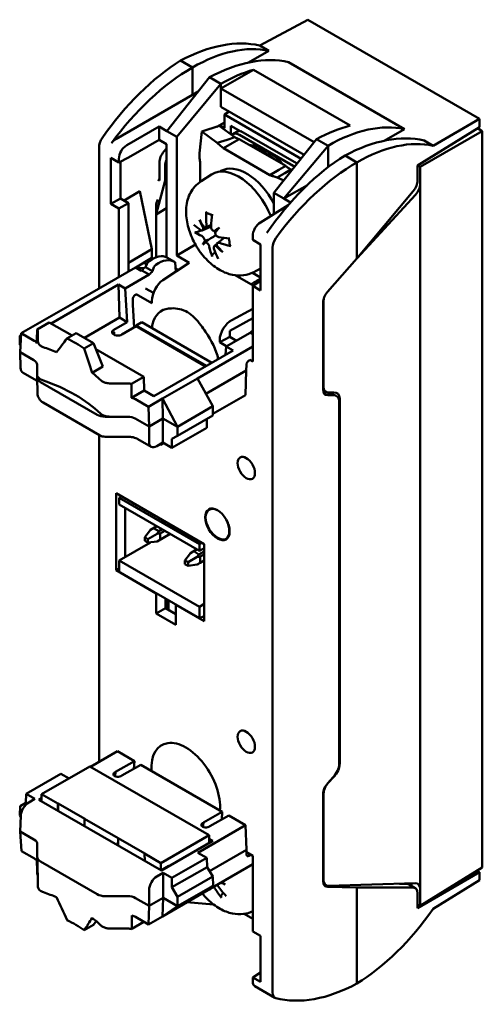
# Model space of a CAD drawing. Header units: millimetres. Extents: x 0 to 110, y 0 to 170.
# Tile 3 of 4: x 3 to 34, y 104 to 170. Entities that reach past the tile are written whole.
import ezdxf

# ---------------------------------------------------------------- set-up
doc = ezdxf.new("R2010")
doc.units = ezdxf.units.MM
doc.layers.add('Arêtes visibles(ISO)', color=7, linetype='Continuous', lineweight=50)

msp = doc.modelspace()

# ---------------------------------------------------------------- linework, layer by layer
at = {"layer": 'Arêtes visibles(ISO)'}
for p, q in [((19.063, 168.625), (22.286, 170.359)), ((33.82, 163.7), (22.286, 170.359)), ((19.063, 168.625), (19.676, 168.271)), ((19.676, 168.271), (18.317, 167.487)), ((14.556, 167.152), (13.761, 167.612)), ((20.998, 167.508), (28.771, 163.02)), ((14.556, 165.315), (14.556, 167.152)), ((18.64, 167.001), (16.464, 165.745)), ((25.138, 163.25), (18.64, 167.001)), ((15.696, 166.494), (12.831, 162.885)), ((13.496, 162.5), (16.463, 166.051)), ((16.463, 166.051), (15.696, 166.494)), ((15.696, 166.494), (15.696, 166.494)), ((16.464, 166.051), (15.696, 166.494)), ((16.464, 166.051), (16.463, 166.051)), ((16.464, 165.745), (16.464, 166.051)), ((14.556, 165.315), (9.421, 162.35)), ((14.933, 165.533), (14.556, 165.315)), ((14.696, 165.234), (14.556, 165.315)), ((22.717, 162.134), (16.464, 165.745)), ((16.464, 165.745), (16.464, 164.52)), ((22.051, 161.294), (16.464, 164.52)), ((17.026, 164.195), (16.699, 163.993)), ((16.699, 163.993), (16.699, 163.074)), ((16.699, 163.993), (21.837, 161.026)), ((16.351, 163.226), (15.176, 162.848)), ((16.699, 163.468), (16.189, 163.174)), ((16.351, 163.226), (17.389, 162.468)), ((16.699, 163.074), (16.358, 163.271)), ((17.132, 162.655), (17.132, 163.246)), ((17.132, 163.246), (17.791, 162.866)), ((30.707, 161.902), (33.82, 163.7)), ((33.82, 163.156), (33.82, 163.7)), ((10.146, 161.932), (12.313, 163.183)), ((12.313, 163.183), (12.831, 162.885)), ((12.313, 163.183), (12.313, 162.302)), ((12.831, 162.885), (13.496, 162.5)), ((15.02, 161.401), (15.176, 162.848)), ((15.176, 162.848), (16.214, 162.09)), ((17.696, 162.921), (17.263, 162.671)), ((17.696, 162.921), (17.263, 162.671)), ((21.317, 160.546), (17.713, 162.627)), ((21.317, 160.546), (17.713, 162.627)), ((17.791, 162.866), (17.806, 162.888)), ((17.791, 162.866), (17.818, 162.881)), ((17.806, 162.888), (21.542, 160.731)), ((28.771, 163.02), (27.413, 162.236)), ((29.652, 160.578), (33.82, 163.156)), ((33.998, 162.884), (29.83, 160.477)), ((33.679, 163.069), (33.998, 162.884)), ((33.998, 113.453), (33.998, 162.884)), ((12.313, 162.302), (10.263, 161.118)), ((12.815, 162.012), (12.313, 162.302)), ((12.815, 155.828), (12.815, 162.012)), ((13.496, 162.5), (13.496, 154.54)), ((16.214, 162.09), (16.872, 162.302)), ((17.224, 162.072), (16.63, 161.729)), ((16.872, 162.302), (17.389, 162.468)), ((17.691, 162.342), (17.224, 162.072)), ((17.691, 162.342), (20.808, 160.542)), ((22.884, 162.344), (20.018, 158.735)), ((22.884, 162.344), (22.884, 162.344)), ((22.884, 162.344), (23.651, 161.901)), ((23.651, 161.901), (22.884, 162.344)), ((30.094, 162.257), (30.707, 161.902)), ((8.29, 152.322), (8.29, 161.789)), ((12.815, 161.714), (12.635, 161.508)), ((16.63, 161.729), (19.748, 159.93)), ((20.684, 158.351), (23.651, 161.901)), ((23.651, 161.901), (23.651, 161.901)), ((23.651, 161.901), (23.651, 160.455)), ((24.792, 161.243), (25.587, 160.784)), ((9.084, 157.989), (9.084, 161.077)), ((9.084, 161.077), (9.615, 160.77)), ((9.615, 160.77), (10.263, 161.118)), ((9.615, 160.77), (9.615, 161.024)), ((9.731, 160.832), (9.731, 158.363)), ((12.334, 159.556), (12.334, 160.773)), ((15.06, 159.475), (15.06, 160.823)), ((21.542, 160.731), (21.557, 160.691)), ((21.557, 160.691), (21.567, 160.686)), ((25.587, 154.335), (25.587, 160.784)), ((12.72, 160.55), (12.72, 159.557)), ((15.135, 159.525), (15.834, 159.969)), ((16.378, 160.154), (16.464, 160.204)), ((19.748, 159.93), (20.342, 160.273)), ((20.741, 160.068), (20.229, 159.772)), ((20.342, 160.273), (20.808, 160.542)), ((21.143, 160.3), (20.741, 160.068)), ((21.143, 160.3), (21.23, 160.26)), ((29.652, 160.578), (29.652, 159.574)), ((29.83, 160.477), (29.653, 160.579)), ((29.83, 160.477), (29.83, 159.337)), ((12.72, 159.557), (12.118, 157.311)), ((12.334, 159.556), (12.228, 159.617)), ((12.815, 159.617), (12.72, 159.557)), ((20.229, 159.772), (20.679, 159.566)), ((22.261, 159.261), (20.684, 158.351)), ((29.83, 159.337), (29.83, 112.016)), ((9.97, 158.225), (11.029, 158.855)), ((11.029, 158.855), (11.826, 154.962)), ((20.018, 157.321), (20.018, 158.735)), ((20.018, 158.735), (20.684, 158.351)), ((25.587, 154.335), (29.367, 158.858)), ((29.518, 158.608), (25.594, 154.343)), ((9.731, 158.363), (9.084, 157.989)), ((9.615, 157.682), (9.084, 157.989)), ((10.263, 158.056), (9.615, 157.682)), ((9.731, 158.363), (10.263, 158.056)), ((10.263, 158.056), (10.263, 154.031)), ((20.684, 158.351), (21.135, 158.09)), ((9.615, 153.087), (9.615, 157.682)), ((12.118, 154.407), (12.118, 157.843)), ((12.815, 157.715), (12.118, 157.275)), ((20.984, 157.918), (19.108, 156.757)), ((15.216, 156.211), (15.799, 156.469)), ((15.418, 156.421), (15.805, 156.593)), ((12.815, 154.408), (12.815, 155.828)), ((15.248, 155.266), (15.629, 155.591)), ((16.225, 155.371), (16.687, 155.709)), ((18.596, 155.839), (18.596, 155.585)), ((18.596, 155.585), (19.127, 155.278)), ((10.263, 154.031), (11.826, 154.962)), ((11.826, 154.962), (11.826, 154.386)), ((14.754, 155.266), (13.496, 154.54)), ((16.018, 155.158), (16.18, 155.277)), ((19.127, 155.278), (19.127, 152.19)), ((19.921, 155.074), (19.921, 105.062)), ((10.263, 154.031), (10.263, 153.461)), ((10.757, 153.725), (11.826, 154.386)), ((11.285, 154.051), (11.483, 153.936)), ((14.342, 154.051), (12.57, 152.877)), ((12.828, 154.4), (13.339, 154.105)), ((13.384, 154.078), (13.429, 153.447)), ((13.496, 154.54), (14.342, 154.051)), ((23.609, 152.089), (25.587, 154.335)), ((10.724, 153.727), (6.357, 151.206)), ((11.108, 153.505), (10.724, 153.727)), ((11.258, 153.687), (10.724, 153.727)), ((11.16, 153.536), (11.108, 153.505)), ((11.16, 153.536), (11.654, 153.25)), ((11.258, 153.687), (11.295, 153.666)), ((11.489, 153.949), (11.399, 153.755)), ((11.88, 153.477), (11.399, 153.755)), ((11.88, 153.477), (11.946, 153.685)), ((13.593, 153.555), (13.414, 153.658)), ((13.479, 153.479), (13.429, 153.449)), ((19.127, 153.062), (18.58, 153.378)), ((18.661, 153.417), (19.127, 153.661)), ((10.05, 152.324), (11.654, 153.25)), ((18.623, 152.514), (17.425, 153.206)), ((18.596, 152.497), (19.127, 152.826)), ((5.075, 149.975), (9.597, 152.586)), ((9.597, 152.586), (10.05, 152.324)), ((9.597, 152.586), (9.662, 150.367)), ((10.05, 152.324), (10.18, 150.068)), ((11.411, 152.324), (11.935, 152.022)), ((18.596, 152.497), (18.596, 147.429)), ((19.127, 152.19), (18.596, 152.497)), ((10.552, 151.599), (10.552, 151.215)), ((10.778, 151.912), (10.698, 151.865)), ((11.829, 151.335), (10.776, 151.944)), ((11.829, 151.484), (11.829, 151.335)), ((23.315, 145.534), (23.315, 151.379)), ((23.355, 145.719), (23.355, 151.52)), ((6.357, 151.206), (4.009, 149.85)), ((10.552, 151.215), (10.64, 149.7)), ((17.204, 150.202), (18.596, 150.952)), ((4.135, 149.576), (4.95, 150.047)), ((4.95, 150.047), (6.477, 149.166)), ((9.662, 150.367), (7.303, 149.006)), ((10.18, 150.068), (9.277, 149.546)), ((9.662, 150.367), (10.18, 150.068)), ((11.159, 150.055), (10.788, 149.841)), ((11.159, 150.055), (15.864, 147.338)), ((18.596, 150.316), (17.051, 149.484)), ((4.009, 149.85), (3.073, 149.31)), ((4.182, 149.424), (4.182, 148.756)), ((9.826, 149.229), (10.782, 149.782)), ((10.782, 149.782), (10.788, 149.841)), ((10.782, 149.782), (15.439, 147.093)), ((10.788, 149.841), (15.493, 147.124)), ((17.051, 149.484), (17.051, 149.068)), ((2.964, 149.145), (3.067, 149.215)), ((2.982, 148.527), (2.964, 149.145)), ((2.964, 149.145), (3.059, 149.09)), ((2.995, 148.046), (3.073, 149.31)), ((3.943, 148.807), (3.073, 149.31)), ((6.131, 148.966), (6.751, 149.324)), ((6.751, 149.324), (7.913, 148.653)), ((16.382, 148.707), (17.051, 149.068)), ((16.382, 148.707), (16.382, 148.856)), ((16.855, 148.434), (16.382, 148.707)), ((18.425, 149.341), (16.821, 148.415)), ((17.051, 149.068), (17.502, 148.808)), ((18.425, 149.341), (18.596, 149.243)), ((3.021, 148.464), (2.982, 148.527)), ((2.995, 148.046), (3.027, 146.994)), ((3.916, 147.515), (2.995, 148.046)), ((7.913, 148.653), (7.292, 148.295)), ((8.544, 147.086), (7.913, 148.653)), ((8.079, 148.241), (11.287, 146.389)), ((17.275, 148.153), (11.971, 145.091)), ((18.596, 148.425), (14.884, 146.282)), ((16.769, 147.861), (16.821, 148.415)), ((16.821, 148.415), (17.275, 148.153)), ((18.324, 147.463), (18.404, 147.509)), ((18.596, 147.429), (18.403, 147.54)), ((4.135, 146.536), (4.135, 147.209)), ((8.544, 147.086), (7.818, 146.666)), ((18.163, 146.821), (15.457, 145.259)), ((18.163, 146.821), (18.113, 145.168)), ((18.173, 147.199), (18.163, 146.822)), ((18.163, 146.821), (18.163, 146.822)), ((3.189, 146.658), (4.093, 146.136)), ((4.135, 146.342), (4.135, 146.536)), ((4.135, 146.337), (4.158, 145.291)), ((11.287, 146.389), (10.471, 145.918)), ((11.314, 145.47), (11.287, 146.389)), ((14.884, 146.282), (12.537, 144.927)), ((14.884, 146.282), (15.929, 144.415)), ((8.158, 143.84), (4.355, 146.036)), ((9.05, 145.945), (10.208, 145.945)), ((11.314, 145.47), (10.475, 144.985)), ((11.971, 145.091), (11.314, 145.47)), ((23.317, 145.487), (23.513, 145.374)), ((23.323, 145.431), (24.15, 145.141)), ((11.601, 144.386), (10.73, 144.889)), ((12.537, 144.927), (11.601, 144.386)), ((12.576, 143.596), (12.537, 144.927)), ((13.543, 143.037), (12.537, 144.927)), ((15.914, 143.899), (18.113, 145.168)), ((23.556, 145.35), (23.556, 145.354)), ((23.556, 145.35), (23.556, 145.354)), ((23.995, 145.163), (23.626, 145.153)), ((24.035, 145.348), (23.666, 145.337)), ((24.394, 120.377), (24.394, 144.746)), ((24.434, 144.931), (24.434, 120.405)), ((4.533, 144.657), (8.323, 142.469)), ((11.639, 143.055), (11.601, 144.386)), ((13.543, 143.037), (15.929, 144.415)), ((15.929, 144.415), (15.911, 143.797)), ((9.024, 143.714), (8.689, 143.714)), ((10.189, 143.714), (9.024, 143.714)), ((11.639, 143.055), (10.719, 143.587)), ((12.576, 143.596), (11.639, 143.055)), ((12.576, 141.971), (12.576, 143.596)), ((13.543, 143.037), (12.576, 143.596)), ((13.543, 142.43), (15.911, 143.797)), ((15.526, 143.575), (15.508, 142.976)), ((11.639, 143.055), (11.639, 142.022)), ((13.172, 141.627), (15.508, 142.976)), ((13.543, 142.43), (13.543, 143.037)), ((8.29, 120.546), (8.29, 142.488)), ((8.698, 142.369), (10.198, 142.369)), ((10.883, 142.215), (11.788, 141.693)), ((13.172, 142.231), (13.543, 142.43)), ((13.172, 141.627), (13.172, 142.231)), ((12.161, 141.732), (12.576, 141.971)), ((12.382, 141.859), (12.433, 141.83)), ((12.433, 141.83), (12.627, 141.942)), ((12.433, 141.83), (12.433, 141.889)), ((12.576, 141.971), (13.172, 141.627)), ((9.425, 133.404), (9.425, 138.576)), ((9.425, 138.576), (15.339, 135.161)), ((9.635, 138.273), (9.792, 138.364)), ((9.635, 138.273), (15.023, 135.162)), ((9.635, 137.826), (9.635, 138.273)), ((9.635, 137.826), (15.023, 134.715)), ((10.05, 137.586), (10.05, 134.311)), ((15.684, 137.473), (15.811, 137.546)), ((12.16, 136.368), (11.73, 136.119)), ((11.946, 136.234), (12.169, 136.363)), ((11.946, 136.234), (12.298, 136.031)), ((12.298, 136.031), (12.521, 136.16)), ((11.353, 135.627), (11.73, 136.119)), ((11.565, 135.505), (11.353, 135.627)), ((11.353, 135.382), (11.353, 135.627)), ((12.18, 135.86), (11.565, 135.505)), ((11.565, 135.26), (11.565, 135.505)), ((13.06, 135.848), (12.18, 135.34)), ((12.387, 135.876), (12.699, 136.056)), ((12.387, 135.876), (12.387, 135.47)), ((12.387, 135.47), (13.051, 135.853)), ((16.809, 135.525), (16.936, 135.598)), ((9.635, 134.072), (11.73, 135.281)), ((11.353, 135.382), (11.565, 135.26)), ((11.565, 135.26), (12.18, 135.34)), ((14.854, 134.812), (14.424, 134.564)), ((15.023, 135.162), (15.18, 135.253)), ((15.023, 134.715), (15.023, 135.162)), ((15.339, 134.897), (15.023, 134.715)), ((15.339, 135.161), (15.339, 129.989)), ((14.424, 134.564), (14.047, 134.072)), ((14.259, 133.949), (14.874, 134.304)), ((14.64, 134.679), (14.863, 134.807)), ((14.64, 134.679), (14.992, 134.476)), ((14.992, 134.476), (15.339, 134.676)), ((15.081, 134.321), (15.339, 134.47)), ((15.081, 134.321), (15.081, 133.915)), ((9.425, 133.404), (9.635, 133.525)), ((9.635, 134.072), (15.023, 130.961)), ((9.635, 133.3), (9.635, 134.072)), ((14.047, 134.072), (14.047, 133.827)), ((14.047, 134.072), (14.259, 133.949)), ((14.047, 133.827), (14.259, 133.704)), ((14.259, 133.704), (14.259, 133.949)), ((14.874, 133.785), (14.259, 133.704)), ((15.339, 134.053), (14.874, 133.785)), ((15.081, 133.915), (15.339, 134.064)), ((12.119, 131.848), (9.425, 133.404)), ((9.635, 133.3), (15.023, 130.189)), ((12.119, 131.848), (12.134, 131.857)), ((12.119, 130.505), (12.119, 131.848)), ((12.119, 130.505), (12.744, 130.866)), ((12.744, 131.479), (12.766, 131.492)), ((12.744, 131.479), (12.744, 130.866)), ((12.744, 130.866), (13.441, 130.464)), ((12.844, 130.808), (12.844, 131.447)), ((12.957, 130.743), (12.957, 131.382)), ((13.457, 131.094), (13.441, 131.085)), ((13.441, 131.085), (13.441, 129.742)), ((15.339, 129.989), (13.441, 131.085)), ((15.023, 130.961), (15.339, 131.144)), ((15.023, 130.189), (15.023, 130.961)), ((13.441, 129.742), (12.119, 130.505)), ((15.339, 130.332), (15.023, 130.189)), ((7.718, 120.216), (9.524, 121.259)), ((9.524, 121.259), (10.658, 120.604)), ((9.394, 119.874), (10.658, 120.604)), ((11.087, 120.357), (9.822, 119.627)), ((10.658, 120.604), (10.626, 120.09)), ((11.087, 120.357), (16.556, 117.199)), ((3.391, 118.406), (5.727, 119.755)), ((4.431, 118.378), (7.666, 120.246)), ((5.727, 119.755), (6.272, 119.441)), ((7.666, 120.246), (15.674, 115.622)), ((9.4, 119.87), (9.394, 119.874)), ((9.822, 119.627), (9.816, 119.63)), ((23.626, 119.114), (23.995, 119.515)), ((24.035, 119.543), (23.666, 119.143)), ((3.391, 118.406), (3.372, 117.792)), ((3.987, 118.062), (3.391, 118.406)), ((5.529, 117.744), (4.431, 118.378)), ((4.431, 118.378), (4.431, 117.888)), ((23.315, 112.541), (23.315, 118.386)), ((23.355, 118.414), (23.355, 112.613)), ((2.988, 117.585), (3.373, 117.807)), ((3.372, 117.792), (2.988, 117.585)), ((3.572, 117.823), (3.987, 118.062)), ((4.245, 117.995), (4.431, 118.102)), ((12.466, 113.249), (4.245, 117.995)), ((5.521, 117.259), (5.529, 117.744)), ((5.529, 117.744), (5.545, 117.753)), ((5.545, 117.245), (5.545, 117.753)), ((5.545, 117.753), (7.327, 116.725)), ((2.988, 117.585), (2.97, 116.967)), ((2.97, 116.967), (3.031, 116.858)), ((2.97, 116.967), (3.033, 116.931)), ((15.291, 116.469), (16.556, 117.199)), ((16.556, 117.199), (16.523, 116.686)), ((3.001, 115.868), (3.033, 116.92)), ((7.327, 116.725), (7.311, 116.715)), ((7.311, 116.715), (7.318, 116.221)), ((9.559, 115.417), (7.311, 116.715)), ((15.297, 116.465), (15.291, 116.469)), ((16.984, 116.952), (15.719, 116.222)), ((16.984, 116.952), (18.118, 116.297)), ((3.001, 115.868), (3.922, 115.337)), ((3.001, 115.868), (3.079, 114.56)), ((18.118, 116.297), (14.918, 114.449)), ((15.719, 116.222), (15.713, 116.225)), ((18.168, 114.644), (18.118, 116.297)), ((4.141, 115.031), (4.141, 114.358)), ((9.552, 114.932), (9.559, 115.417)), ((9.559, 115.417), (9.575, 115.426)), ((9.575, 114.918), (9.575, 115.426)), ((9.575, 115.426), (11.357, 114.397)), ((15.674, 115.622), (12.439, 113.755)), ((15.913, 115.24), (12.466, 113.249)), ((15.674, 115.622), (15.674, 115.102)), ((15.674, 115.377), (15.913, 115.24)), ((3.079, 114.56), (3.949, 114.057)), ((4.141, 114.358), (4.141, 114.165)), ((11.357, 114.397), (11.341, 114.388)), ((11.341, 114.388), (11.349, 113.894)), ((12.439, 113.755), (11.341, 114.388)), ((15.514, 114.105), (14.918, 114.449)), ((15.698, 113.217), (18.168, 114.644)), ((18.168, 114.644), (18.168, 114.643)), ((18.168, 114.643), (18.179, 114.315)), ((18.596, 114.238), (18.174, 114.482)), ((4.361, 113.858), (8.164, 111.663)), ((12.439, 113.755), (12.439, 113.265)), ((13.178, 112.756), (15.514, 114.105)), ((18.596, 113.672), (14.89, 111.532)), ((15.533, 113.49), (15.514, 114.105)), ((18.33, 114.244), (18.458, 114.318)), ((18.596, 109.169), (18.596, 114.238)), ((12.581, 113.1), (12.167, 112.861)), ((12.439, 113.265), (12.969, 113.571)), ((12.581, 113.1), (13.178, 112.756)), ((12.581, 111.418), (12.581, 113.1)), ((12.757, 113.418), (12.731, 113.433)), ((12.969, 113.571), (12.969, 113.54)), ((13.178, 112.131), (15.533, 113.49)), ((15.917, 112.855), (15.533, 113.49)), ((29.652, 110.735), (33.82, 113.142)), ((29.83, 110.875), (33.998, 113.453)), ((33.652, 113.239), (33.82, 113.142)), ((33.82, 113.142), (33.82, 112.598)), ((13.178, 112.756), (13.178, 112.131)), ((13.549, 111.488), (15.917, 112.855)), ((15.935, 112.237), (15.917, 112.855)), ((23.513, 112.268), (23.341, 112.367)), ((29.518, 112.397), (23.666, 112.232)), ((28.433, 112.367), (28.95, 112.356)), ((29.246, 112.227), (29.246, 112.353)), ((30.707, 110.673), (33.82, 112.598)), ((11.645, 110.877), (11.645, 111.948)), ((13.178, 112.131), (13.549, 111.488)), ((13.549, 110.859), (15.935, 112.237)), ((14.89, 111.532), (15.935, 112.237)), ((25.587, 112.119), (23.609, 112.16)), ((25.587, 112.119), (25.587, 105.67)), ((25.587, 112.119), (29.367, 112.115)), ((29.499, 112.081), (29.087, 112.319)), ((29.652, 110.735), (29.652, 111.74)), ((29.83, 112.016), (29.83, 110.875)), ((8.694, 111.536), (9.029, 111.536)), ((9.029, 111.536), (10.195, 111.536)), ((10.725, 111.409), (11.645, 110.877)), ((11.645, 110.877), (12.581, 111.418)), ((14.89, 111.532), (12.542, 110.177)), ((12.542, 110.177), (12.581, 111.418)), ((13.549, 110.859), (12.581, 111.418)), ((13.549, 111.488), (13.549, 110.859)), ((15.968, 110.978), (14.181, 111.123)), ((11.645, 110.877), (11.606, 109.636)), ((13.549, 110.859), (12.542, 110.177)), ((29.83, 110.875), (29.652, 110.978)), ((8.092, 109.859), (7.919, 109.617)), ((10.477, 109.331), (11.292, 109.802)), ((10.736, 110.139), (11.606, 109.636)), ((11.293, 109.817), (11.292, 109.802)), ((12.542, 110.177), (11.606, 109.636)), ((18.596, 110.013), (18.02, 110.345)), ((7.298, 109.258), (7.919, 109.617)), ((10.214, 109.358), (9.056, 109.358)), ((19.127, 108.863), (18.596, 109.169)), ((19.127, 105.775), (19.127, 108.863)), ((19.127, 106.411), (18.596, 106.082)), ((18.596, 106.082), (19.127, 105.775)), ((18.596, 105.828), (18.596, 106.082)), ((18.748, 105.486), (20.08, 104.717))]:
    msp.add_line(p, q, dxfattribs=at)
for centre, start, end in [((4.908, 145.307), 181.23097, 240), ((8.698, 143.119), 240, 270)]:
    msp.add_arc(centre, 0.75, start, end, dxfattribs=at)
for centre, major_axis, ratio, start_param, end_param in [((13.593, 156.638), (-6.841, -11.439), 0.587337, 3.329048, 3.918574), ((14.395, 156.175), (-6.492, -11.641), 0.567188, 3.311584, 3.90111), ((15.529, 155.52), (6.841, 11.439), 0.587337, 0.187456, 0.776982), ((13.922, 156.828), (-6.492, -11.641), 0.567188, 3.936017, 4.543409), ((14.724, 156.365), (-6.841, -11.439), 0.587337, 3.953481, 4.560873), ((16.302, 155.074), (6.492, 11.641), 0.567188, 0.521755, 0.759518), ((22.717, 151.37), (-6.841, -11.439), 0.587337, 3.680812, 3.918574), ((23.49, 150.924), (-6.492, -11.641), 0.567188, 3.311584, 3.90111), ((24.624, 150.269), (-6.841, -11.439), 0.587337, 3.329048, 3.918574), ((8.811, 162.101), (-0.365, -0.655), 0.567188, 4.543409, 5.48936), ((9.43, 161.743), (-0.385, -0.644), 0.587337, 3.953481, 4.560873), ((10.155, 161.325), (0.385, 0.644), 0.587337, 0.811888, 2.365231), ((19.515, 157.982), (-2.183, 3.781), 0.57735, 5.114846, 5.880728), ((19.515, 157.982), (-2.183, 3.781), 0.57735, 5.114846, 5.880728), ((25.426, 149.807), (-6.492, -11.641), 0.567188, 3.311584, 3.90111), ((12.855, 161.084), (-0.365, -0.655), 0.567188, 4.354896, 5.48936), ((19.444, 157.941), (-2.133, 3.695), 0.57735, 5.264133, 5.731441), ((19.444, 157.941), (-2.133, 3.695), 0.57735, 5.264133, 5.731441), ((19.586, 158.023), (2.033, -3.521), 0.57735, 2.380536, 2.595563), ((19.586, 158.023), (2.033, -3.521), 0.57735, 2.380536, 2.595563), ((24.953, 150.459), (-6.492, -11.641), 0.567188, 3.936017, 4.543409), ((13.259, 160.851), (0.385, 0.644), 0.587337, 1.76163, 2.365231), ((25.754, 149.996), (-6.841, -11.439), 0.587337, 3.953481, 4.560873), ((17.659, 156.91), (-1.781, 3.085), 0.57735, 4.476664, 6.307881), ((18.189, 157.216), (-1.725, 2.988), 0.57735, 4.649891, 6.283185), ((29.13, 159.262), (-0.365, -0.655), 0.567188, 1.24821, 2.347767), ((29.29, 159.036), (0.385, 0.644), 0.587337, 4.37236, 5.506824), ((12.639, 158.155), (-0.365, -0.655), 0.567188, 4.827519, 5.48936), ((20.174, 158.143), (-2.015, -5.639), 0.753159, 5.091582, 5.241496), ((19.649, 158.346), (2.285, 5.535), 0.562133, 1.982341, 2.132255), ((20.236, 158.499), (-4.009, 4.367), 0.900642, 1.15993, 1.263005), ((19.485, 157.725), (4.393, -3.98), 0.682837, 4.22615, 4.329225), ((19.117, 156.151), (-0.365, -0.655), 0.567188, 3.936017, 5.48936), ((19.934, 157.896), (-5.987, 0.098), 0.484941, 0.495609, 0.645523), ((19.848, 158.551), (-5.763, -1.627), 0.459732, 0.357079, 0.506993), ((14.742, 156.241), (-0.91, -0.547), 0.166135, 2.09137, 2.173238), ((20.323, 157.4), (5.376, 2.497), 0.177371, 2.312779, 2.415854), ((15.62, 156.073), (-0.932, -0.307), 0.038274, 1.98692, 2.249725), ((19.277, 158.871), (-4.135, -4.248), 0.082309, 5.406475, 5.50955), ((20.373, 157.451), (-5.173, -2.896), 0.282821, 5.816351, 5.919427), ((19.327, 158.923), (-4.452, -3.914), 0.023141, 0.39191, 0.494985), ((14.866, 155.296), (0.942, 0.32), 0.059377, 0.606082, 0.966218), ((15.036, 155.056), (-0.711, -0.645), 0.005217, 2.192516, 2.552652), ((19.984, 157.876), (-5.94, -0.757), 0.359093, 0.859389, 1.009302), ((19.898, 158.531), (5.934, 0.804), 0.58558, 3.997181, 4.147094), ((20.461, 155.374), (0.385, 0.644), 0.587337, 1.41928, 2.365231), ((20.182, 158.08), (-3.093, -5.127), 0.662772, 5.658335, 5.808248), ((19.658, 158.284), (1.187, 5.869), 0.652521, 2.289716, 2.439629), ((15.792, 154.763), (0.895, 0.567), 0.163439, 0.994809, 1.071746), ((20.166, 158.597), (-5.054, 3.098), 0.883349, 1.290785, 1.39386), ((19.415, 157.823), (3.617, -4.697), 0.70013, 4.72911, 4.832185), ((11.663, 153.938), (0.168, 0.249), 0.524987, 0.954564, 1.869236), ((11.719, 152.685), (1.143, 1.694), 0.524987, 0.03664, 0.954564), ((12.408, 152.287), (-0.872, -1.849), 0.625236, 3.048946, 4.007572), ((11.56, 152.593), (0.966, 1.433), 0.524987, 1.041179, 1.24215), ((12.249, 152.195), (0.737, 1.564), 0.625236, 0.952594, 1.153565), ((12.139, 153.663), (-0.128, -0.272), 0.625236, 4.007572, 4.922244), ((12.583, 151.967), (-0.52, -0.998), 0.546379, 3.920868, 5.474211), ((23.854, 151.68), (-0.385, -0.644), 0.587337, 4.407266, 5.506824), ((10.712, 151.674), (-0.096, -0.204), 0.625236, 3.875046, 5.358576), ((23.894, 151.82), (0.385, 0.644), 0.587337, 2.104035, 2.365231), ((14.106, 148), (-1.628, 2.82), 0.57735, 6.114165, 6.935218), ((17.219, 149.291), (0.609, 0.947), 0.606728, 0.831921, 2.385264), ((2.902, 124.477), (1.814, 59.892), 0.008693, 5.128282, 5.145071), ((3.432, 149.424), (0.75, 0), 0.577277, 6.283122, 6.641215), ((9.551, 149.388), (-0.388, 0), 0.57735, 5.497787, 8.63938), ((14.106, 148), (-1.628, 2.82), 0.57735, 4.250057, 4.88141), ((18.825, 148.398), (0.966, 1.433), 0.524987, 1.098089, 1.24215), ((3.413, 148.501), (0.75, 0), 0.577277, 0.374819, 0.785209), ((-1.012, 145.537), (11.062, 12.096), 0.201867, 5.10017, 5.17739), ((-1.255, 144.031), (-11.296, 0), 0.57735, 3.854203, 3.999779), ((-1.255, 142.806), (11.27, 0), 0.57735, 0.935702, 1.030091), ((-1.497, 145.817), (-7.375, 20.944), 0.410569, 4.608949, 4.686169), ((3.385, 147.209), (0.75, 0), 0.577277, 6.283122, 7.068394), ((18.332, 147.274), (0.103, 0.2), 0.606728, 0.756329, 2.239858), ((3.557, 147.311), (0.365, 0.655), 0.587337, 2.364611, 3.132556), ((4.885, 146.343), (-0.75, 0), 0.577277, 6.283122, 7.068394), ((-1.255, 140.602), (-11.223, 0), 0.57735, 3.680072, 4.17391), ((-1.255, 142.806), (11.27, 0), 0.57735, 0.540706, 0.635094), ((10.208, 145.512), (-0.75, 0), 0.577423, 4.354107, 4.7122), ((9.988, 120.386), (0.003, 60.938), 0.008704, 5.127931, 5.14472), ((23.854, 145.835), (-0.385, -0.644), 0.587337, 5.506824, 6.641288), ((23.894, 146.019), (0.385, 0.644), 0.587337, 2.365231, 3.499695), ((10.2, 144.582), (-0.75, 0), 0.577423, 3.926928, 4.337318), ((23.225, 144.869), (-0.442, -0.627), 0.63638, 2.598285, 2.748828), ((23.765, 144.481), (-0.489, -0.602), 0.658109, 2.461182, 3.657273), ((23.805, 144.665), (0.489, 0.602), 0.658109, 5.602775, 6.798866), ((8.689, 144.147), (0.75, 0), 0.577423, 3.926928, 4.7122), ((10.189, 143.281), (0.75, 0), 0.577423, 0.785335, 1.570607), ((12.17, 142.339), (-0.385, -0.644), 0.567188, 5.523668, 7.077011), ((16.227, 136.488), (-0.532, 0.992), 0.597134, 5.577301, 7.087299), ((16.227, 136.488), (-0.591, 0.958), 0.556861, 0.769122, 3.910714), ((11.017, 135.188), (1.346, 1.116), 0.197603, 0.65871, 0.858423), ((16.227, 136.488), (-0.532, 0.992), 0.597134, 3.945706, 4.687464), ((11.017, 135.188), (1.346, 1.116), 0.197603, 5.570812, 5.770524), ((11.017, 135.188), (1.64, 0.607), 0.197603, 0.512661, 0.712374), ((11.017, 135.188), (1.64, 0.607), 0.197603, 5.424763, 5.624475), ((13.711, 133.633), (1.346, 1.116), 0.197603, 0.65871, 0.858423), ((13.711, 133.633), (1.346, 1.116), 0.197603, 5.570812, 5.770524), ((13.711, 133.633), (1.64, 0.607), 0.197603, 0.512661, 0.712374), ((13.711, 133.633), (1.64, 0.607), 0.197603, 5.424763, 5.624475), ((14.106, 118.851), (-1.628, 2.82), 0.57735, 3.837528, 7.158047), ((23.765, 119.94), (0.513, 0.72), 0.506138, 4.469431, 5.665522), ((23.805, 119.968), (0.513, 0.72), 0.506138, 4.469431, 5.665522), ((9.557, 119.721), (-0.303, 0), 0.57735, 5.257119, 8.880048), ((23.854, 118.686), (-0.385, -0.644), 0.587337, 4.37236, 5.506824), ((23.894, 118.715), (0.385, 0.644), 0.587337, 1.230767, 2.365231), ((3.563, 117.216), (-0.385, -0.644), 0.567188, 3.935418, 5.488761), ((15.454, 116.316), (-0.303, 0), 0.57735, 5.257119, 8.880048), ((3.391, 115.031), (0.75, 0), 0.577277, 6.283122, 7.068394), ((3.419, 113.751), (0.75, 0), 0.577277, 0.374819, 0.785209), ((2.908, 137.531), (1.808, -59.892), 0.009002, 1.148332, 1.165121), ((4.891, 114.165), (-0.75, 0), 0.577277, 6.283122, 7.068394), ((18.338, 114.422), (0.121, 0.19), 0.546379, 2.467038, 3.950567), ((3.438, 112.837), (0.75, 0), 0.577277, 0.209353, 0.35803), ((12.176, 112.243), (0.365, 0.655), 0.587337, 0.776362, 2.329705), ((19.844, 116.029), (-5.869, -0.838), 0.684752, 0.860967, 0.922577), ((19.722, 114.62), (5.688, -1.669), 0.552301, 4.280737, 4.332801), ((23.854, 112.842), (-0.385, -0.644), 0.587337, 5.506824, 6.606381), ((23.894, 112.914), (0.385, 0.644), 0.587337, 2.365231, 3.499695), ((28.705, 111.674), (0.385, 0.644), 0.587337, 0.009037, 0.323196), ((28.707, 112.052), (0.385, 0.644), 0.587337, 5.506824, 5.567809), ((29.29, 111.715), (0.385, 0.644), 0.587337, 5.506824, 6.641288), ((-1.249, 106.219), (-11.27, 0), 0.57735, 4.077295, 4.171683), ((20.47, 114.902), (3.877, 4.485), 0.652459, 2.683237, 2.700246), ((19.189, 115.783), (-2.904, -5.168), 0.369567, 5.714013, 5.735997), ((20.137, 115.393), (0.948, -5.913), 0.849027, 5.154703, 5.304616), ((19.727, 115.238), (-2.998, 5.184), 0.76307, 1.715862, 1.865775), ((29.13, 111.428), (-0.365, -0.655), 0.567188, 2.347767, 3.447325), ((-1.006, 103.209), (7.375, -20.944), 0.410569, 1.750402, 1.827622), ((8.695, 111.969), (-0.75, 0), 0.577423, 0.785335, 1.570607), ((10.194, 111.103), (0.75, 0), 0.577423, 0.785335, 1.570607), ((25.426, 116.454), (6.492, 11.641), 0.567188, 3.936017, 4.525543), ((-1.249, 104.995), (11.296, 0), 0.57735, 0.71261, 0.858186), ((-1.491, 103.488), (11.062, 12.096), 0.201867, 5.383215, 5.460436), ((-1.249, 106.219), (-11.27, 0), 0.57735, 3.682298, 3.776687), ((9.994, 133.439), (-0.003, -58.847), 0.009013, 1.148695, 1.165484), ((10.206, 109.833), (0.75, 0), 0.577423, 0.785335, 1.195725), ((10.214, 108.925), (0.75, 0), 0.577423, 1.212514, 1.570607), ((19.117, 106.139), (-0.365, -0.655), 0.567188, 5.48936, 6.274758), ((25.754, 116.644), (6.841, 11.439), 0.587337, 3.311182, 3.918574), ((20.461, 105.363), (0.385, 0.644), 0.587337, 2.365231, 3.311182)]:
    msp.add_ellipse(centre, major_axis=major_axis, ratio=ratio, start_param=start_param, end_param=end_param, dxfattribs=at)
for centre, major_axis in [((18.166, 140.267), (0.412, -0.714)), ((16.227, 136.488), (0.581, -1.007)), ((18.166, 121.896), (0.412, -0.714))]:
    msp.add_ellipse(centre, major_axis=major_axis, ratio=0.57735, dxfattribs=at)
for points, knots in [([(17.713, 162.627), (17.63, 162.674), (17.548, 162.703), (17.395, 162.719), (17.325, 162.706), (17.238, 162.657), (17.213, 162.637), (17.19, 162.612)], [0, 0, 0, 0, 0.0468773, 0.0468773, 0.0937547, 0.0937547, 0.116064, 0.116064, 0.116064, 0.116064]), ([(17.713, 162.627), (17.63, 162.674), (17.548, 162.703), (17.395, 162.719), (17.325, 162.706), (17.238, 162.657), (17.213, 162.637), (17.19, 162.612)], [0, 0, 0, 0, 0.0468773, 0.0468773, 0.0937547, 0.0937547, 0.116064, 0.116064, 0.116064, 0.116064]), ([(16.63, 161.729), (16.555, 161.787), (16.483, 161.846), (16.344, 161.966), (16.277, 162.028), (16.214, 162.09)], [0, 0, 0, 0, 0.0430199, 0.0430199, 0.08603981, 0.08603981, 0.08603981, 0.08603981]), ([(17.389, 162.468), (17.436, 162.446), (17.485, 162.424), (17.586, 162.382), (17.638, 162.361), (17.691, 162.342)], [0, 0, 0, 0, 0.03060343, 0.03060343, 0.06120685, 0.06120685, 0.06120685, 0.06120685]), ([(15.02, 161.401), (15.021, 161.302), (15.025, 161.205), (15.038, 161.012), (15.048, 160.916), (15.06, 160.823)], [0, 0, 0, 0, 0.0430199, 0.0430199, 0.08603981, 0.08603981, 0.08603981, 0.08603981]), ([(20.229, 159.772), (20.144, 159.796), (20.061, 159.82), (19.9, 159.873), (19.823, 159.9), (19.748, 159.93)], [0, 0, 0, 0, 0.0430199, 0.0430199, 0.08603981, 0.08603981, 0.08603981, 0.08603981]), ([(20.808, 160.542), (20.862, 160.5), (20.916, 160.459), (21.028, 160.379), (21.085, 160.339), (21.143, 160.3)], [0, 0, 0, 0, 0.03060343, 0.03060343, 0.06120685, 0.06120685, 0.06120685, 0.06120685]), ([(18.661, 153.417), (18.447, 153.306), (18.214, 153.236), (17.728, 153.173), (17.477, 153.188), (16.944, 153.296), (16.67, 153.406), (16.102, 153.723), (15.818, 153.946), (15.295, 154.468), (15.058, 154.77), (14.656, 155.415), (14.491, 155.757), (14.244, 156.466), (14.162, 156.833), (14.107, 157.57), (14.133, 157.942), (14.332, 158.605), (14.48, 158.899), (14.826, 159.294), (14.972, 159.421), (15.135, 159.525)], [2.543436, 2.543436, 2.543436, 2.543436, 2.755032, 2.755032, 2.990146, 2.990146, 3.286663, 3.286663, 3.652751, 3.652751, 4.032895, 4.032895, 4.407741, 4.407741, 4.785882, 4.785882, 5.162317, 5.162317, 5.4667, 5.4667, 5.635638, 5.635638, 5.635638, 5.635638]), ([(15.549, 157.359), (15.542, 157.361), (15.535, 157.363), (15.519, 157.372), (15.508, 157.381), (15.494, 157.402), (15.488, 157.417), (15.483, 157.441), (15.482, 157.453), (15.483, 157.465)], [0.05803908, 0.05803908, 0.05803908, 0.05803908, 0.06162651, 0.06162651, 0.06776774, 0.06776774, 0.07392503, 0.07392503, 0.07853581, 0.07853581, 0.07853581, 0.07853581]), ([(15.549, 157.359), (15.572, 157.355), (15.594, 157.35), (15.641, 157.338), (15.664, 157.331), (15.712, 157.314), (15.736, 157.305), (15.785, 157.284), (15.81, 157.272), (15.847, 157.253), (15.86, 157.246), (15.873, 157.239)], [6.1148183, 6.1148183, 6.1148183, 6.1148183, 6.1822475, 6.1822475, 6.2496767, 6.2496767, 6.3171059, 6.3171059, 6.3845351, 6.3845351, 6.4195201, 6.4195201, 6.4195201, 6.4195201]), ([(14.855, 156.104), (14.843, 156.099), (14.829, 156.095), (14.802, 156.089), (14.784, 156.087), (14.757, 156.086), (14.742, 156.088), (14.723, 156.093), (14.716, 156.096), (14.71, 156.1)], [0.05659998, 0.05659998, 0.05659998, 0.05659998, 0.06162651, 0.06162651, 0.06776774, 0.06776774, 0.07392503, 0.07392503, 0.07853581, 0.07853581, 0.07853581, 0.07853581]), ([(15.273, 156.381), (15.274, 156.376), (15.274, 156.371), (15.276, 156.337), (15.274, 156.309), (15.262, 156.261), (15.252, 156.242), (15.228, 156.215), (15.212, 156.207), (15.176, 156.203), (15.156, 156.208), (15.133, 156.221), (15.128, 156.224), (15.123, 156.227)], [0.02354194, 0.02354194, 0.02354194, 0.02354194, 0.02575103, 0.02575103, 0.0384746, 0.0384746, 0.05119816, 0.05119816, 0.06396744, 0.06396744, 0.07673673, 0.07673673, 0.08003865, 0.08003865, 0.08003865, 0.08003865]), ([(15.491, 156.607), (15.493, 156.576), (15.491, 156.545), (15.479, 156.492), (15.469, 156.469), (15.443, 156.436), (15.426, 156.423), (15.389, 156.412), (15.368, 156.413), (15.339, 156.422), (15.33, 156.426), (15.321, 156.431)], [0, 0, 0, 0, 0.01285996, 0.01285996, 0.02571992, 0.02571992, 0.03841194, 0.03841194, 0.05110395, 0.05110395, 0.05644229, 0.05644229, 0.05644229, 0.05644229]), ([(16.008, 156.165), (16.003, 156.166), (15.999, 156.167), (15.971, 156.176), (15.945, 156.19), (15.898, 156.229), (15.876, 156.254), (15.841, 156.307), (15.826, 156.338), (15.805, 156.402), (15.8, 156.435), (15.799, 156.472), (15.799, 156.479), (15.799, 156.487)], [0.02354357, 0.02354357, 0.02354357, 0.02354357, 0.0258252, 0.0258252, 0.03851169, 0.03851169, 0.05119818, 0.05119818, 0.06396747, 0.06396747, 0.07673675, 0.07673675, 0.08003868, 0.08003868, 0.08003868, 0.08003868]), ([(16.312, 155.766), (16.287, 155.77), (16.259, 155.781), (16.206, 155.813), (16.181, 155.835), (16.14, 155.883), (16.121, 155.911), (16.092, 155.972), (16.083, 156.004), (16.076, 156.045), (16.075, 156.058), (16.075, 156.07)], [0, 0, 0, 0, 0.01285996, 0.01285996, 0.02571992, 0.02571992, 0.03841194, 0.03841194, 0.05110395, 0.05110395, 0.05644229, 0.05644229, 0.05644229, 0.05644229]), ([(15.173, 155.842), (15.192, 155.834), (15.213, 155.819), (15.255, 155.781), (15.276, 155.757), (15.313, 155.707), (15.33, 155.677), (15.359, 155.617), (15.371, 155.586), (15.381, 155.547), (15.384, 155.535), (15.386, 155.524)], [0, 0, 0, 0, 0.01285996, 0.01285996, 0.02571992, 0.02571992, 0.03841194, 0.03841194, 0.05110395, 0.05110395, 0.05644229, 0.05644229, 0.05644229, 0.05644229]), ([(15.453, 155.429), (15.457, 155.428), (15.46, 155.426), (15.484, 155.414), (15.507, 155.399), (15.553, 155.359), (15.575, 155.334), (15.614, 155.284), (15.632, 155.255), (15.662, 155.196), (15.674, 155.167), (15.683, 155.134), (15.684, 155.128), (15.686, 155.121)], [0.02354357, 0.02354357, 0.02354357, 0.02354357, 0.0258252, 0.0258252, 0.03851169, 0.03851169, 0.05119818, 0.05119818, 0.06396747, 0.06396747, 0.07673675, 0.07673675, 0.08003868, 0.08003868, 0.08003868, 0.08003868]), ([(15.629, 155.591), (15.74, 155.66), (15.857, 155.731), (16.016, 155.829), (16.073, 155.864), (16.13, 155.899)], [-3.64715267, -3.64715267, -3.64715267, -3.64715267, -3.59363801, -3.59363801, -3.56332072, -3.56332072, -3.56332072, -3.56332072]), ([(16.188, 155.213), (16.186, 155.217), (16.185, 155.222), (16.179, 155.253), (16.179, 155.28), (16.189, 155.327), (16.199, 155.347), (16.227, 155.375), (16.246, 155.386), (16.291, 155.394), (16.317, 155.393), (16.349, 155.385), (16.356, 155.383), (16.362, 155.38)], [0.02354194, 0.02354194, 0.02354194, 0.02354194, 0.02575103, 0.02575103, 0.0384746, 0.0384746, 0.05119816, 0.05119816, 0.06396744, 0.06396744, 0.07673673, 0.07673673, 0.08003865, 0.08003865, 0.08003865, 0.08003865]), ([(16.995, 155.673), (17.001, 155.647), (17.007, 155.622), (17.019, 155.564), (17.024, 155.532), (17.034, 155.468), (17.039, 155.437), (17.045, 155.375), (17.048, 155.344), (17.051, 155.284), (17.051, 155.254), (17.051, 155.225)], [1.4173956, 1.4173956, 1.4173956, 1.4173956, 1.4695063, 1.4695063, 1.5370223, 1.5370223, 1.6045384, 1.6045384, 1.6720544, 1.6720544, 1.7395705, 1.7395705, 1.7395705, 1.7395705]), ([(15.994, 155.001), (15.985, 155.028), (15.981, 155.055), (15.982, 155.103), (15.989, 155.123), (16.009, 155.153), (16.024, 155.165), (16.063, 155.177), (16.086, 155.177), (16.118, 155.17), (16.129, 155.167), (16.139, 155.163)], [0, 0, 0, 0, 0.01283183, 0.01283183, 0.02566366, 0.02566366, 0.0383838, 0.0383838, 0.05110394, 0.05110394, 0.05644228, 0.05644228, 0.05644228, 0.05644228]), ([(17.117, 155.166), (17.106, 155.169), (17.096, 155.172), (17.077, 155.182), (17.067, 155.19), (17.055, 155.206), (17.051, 155.216), (17.051, 155.225), (17.051, 155.225), (17.051, 155.225)], [0.02009358, 0.02009358, 0.02009358, 0.02009358, 0.02470436, 0.02470436, 0.03086166, 0.03086166, 0.03700288, 0.03700288, 0.03705929, 0.03705929, 0.03705929, 0.03705929]), ([(15.878, 154.458), (15.874, 154.466), (15.872, 154.477), (15.871, 154.499), (15.873, 154.516), (15.88, 154.544), (15.888, 154.561), (15.902, 154.585), (15.911, 154.597), (15.919, 154.606)], [0.02009358, 0.02009358, 0.02009358, 0.02009358, 0.02470436, 0.02470436, 0.03086166, 0.03086166, 0.03700288, 0.03700288, 0.04202941, 0.04202941, 0.04202941, 0.04202941]), ([(12.774, 150.938), (12.883, 150.964), (13.012, 150.982), (13.492, 150.998), (13.891, 150.922), (14.227, 150.728), (14.563, 150.534), (14.848, 150.215), (15.222, 149.706), (15.328, 149.553), (15.437, 149.401)], [1.8968114, 1.8968114, 1.8968114, 1.8968114, 1.9741101, 1.9741101, 2.164166, 2.164166, 2.164166, 2.3542219, 2.3542219, 2.4315206, 2.4315206, 2.4315206, 2.4315206]), ([(4.546, 148.385), (4.463, 148.414), (4.389, 148.452), (4.283, 148.534), (4.246, 148.576), (4.195, 148.664), (4.182, 148.71), (4.182, 148.756)], [0, 0, 0, 0, 0.0390616, 0.0390616, 0.0711571, 0.0711571, 0.1032532, 0.1032532, 0.1032532, 0.1032532]), ([(4.14, 146.105), (4.136, 146.109), (4.132, 146.112), (4.117, 146.122), (4.106, 146.129), (4.093, 146.136)], [0.10247529, 0.10247529, 0.10247529, 0.10247529, 0.10761617, 0.10761617, 0.11794337, 0.11794337, 0.11794337, 0.11794337]), ([(4.501, 146.164), (4.417, 146.193), (4.344, 146.231), (4.237, 146.314), (4.199, 146.355), (4.148, 146.443), (4.135, 146.489), (4.135, 146.536)], [0, 0, 0, 0, 0.0390616, 0.0390616, 0.0712691, 0.0712691, 0.1034773, 0.1034773, 0.1034773, 0.1034773]), ([(9.05, 145.945), (8.953, 145.945), (8.856, 145.956), (8.691, 145.995), (8.622, 146.02), (8.501, 146.08), (8.449, 146.116), (8.407, 146.156)], [0, 0, 0, 0, 0.0390615, 0.0390615, 0.0711571, 0.0711571, 0.1032532, 0.1032532, 0.1032532, 0.1032532]), ([(9.024, 143.714), (8.926, 143.714), (8.829, 143.725), (8.664, 143.764), (8.595, 143.788), (8.473, 143.849), (8.421, 143.885), (8.38, 143.925)], [0, 0, 0, 0, 0.0390615, 0.0390615, 0.0712691, 0.0712691, 0.1034773, 0.1034773, 0.1034773, 0.1034773]), ([(10.883, 142.215), (10.849, 142.235), (10.803, 142.257), (10.698, 142.297), (10.636, 142.315), (10.499, 142.345), (10.42, 142.357), (10.294, 142.367), (10.246, 142.369), (10.198, 142.369)], [0, 0, 0, 0, 0.0290177, 0.0290177, 0.0585802, 0.0585802, 0.0908596, 0.0908596, 0.1099667, 0.1099667, 0.1099667, 0.1099667]), ([(4.146, 114.114), (4.148, 114.047), (4.149, 113.981), (4.154, 113.769), (4.157, 113.623), (4.163, 113.331), (4.166, 113.185), (4.173, 112.893), (4.176, 112.747), (4.182, 112.455), (4.185, 112.309), (4.188, 112.163)], [0.1394191, 0.1394191, 0.1394191, 0.1394191, 0.1721323, 0.1721323, 0.2441468, 0.2441468, 0.3161613, 0.3161613, 0.3881757, 0.3881757, 0.4601902, 0.4601902, 0.4601902, 0.4601902]), ([(4.188, 112.163), (4.19, 112.109), (4.209, 112.055), (4.275, 111.962), (4.317, 111.922), (4.422, 111.852), (4.483, 111.822), (4.552, 111.798)], [0.0012432, 0.0012432, 0.0012432, 0.0012432, 0.0390615, 0.0390615, 0.0711571, 0.0711571, 0.1032532, 0.1032532, 0.1032532, 0.1032532]), ([(18.596, 110.519), (18.4, 110.426), (18.191, 110.366), (17.728, 110.307), (17.477, 110.322), (16.944, 110.43), (16.67, 110.54), (16.102, 110.857), (15.818, 111.08), (15.44, 111.457), (15.325, 111.585), (15.216, 111.72)], [4.663443, 4.663443, 4.663443, 4.663443, 4.853783, 4.853783, 5.088896, 5.088896, 5.385414, 5.385414, 5.751502, 5.751502, 5.924722, 5.924722, 5.924722, 5.924722]), ([(15.986, 112.165), (15.988, 112.162), (15.99, 112.159), (15.997, 112.149), (16.001, 112.142), (16.006, 112.135)], [0.075200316, 0.075200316, 0.075200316, 0.075200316, 0.076736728, 0.076736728, 0.080038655, 0.080038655, 0.080038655, 0.080038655]), ([(16.501, 111.424), (16.493, 111.434), (16.487, 111.445), (16.476, 111.469), (16.472, 111.487), (16.469, 111.518), (16.471, 111.536), (16.478, 111.562), (16.484, 111.574), (16.49, 111.585)], [0.02009358, 0.02009358, 0.02009358, 0.02009358, 0.02470436, 0.02470436, 0.03086166, 0.03086166, 0.03700288, 0.03700288, 0.04202941, 0.04202941, 0.04202941, 0.04202941]), ([(8.413, 109.568), (8.464, 109.52), (8.53, 109.478), (8.672, 109.417), (8.744, 109.395), (8.896, 109.366), (8.976, 109.358), (9.056, 109.358)], [0, 0, 0, 0, 0.0390616, 0.0390616, 0.0711571, 0.0711571, 0.1032532, 0.1032532, 0.1032532, 0.1032532])]:
    msp.add_open_spline(points, degree=3, knots=knots, dxfattribs=at)
for points, degree in [([(21.408, 160.485), (21.378, 160.508), (21.347, 160.528), (21.317, 160.546)], 3), ([(21.408, 160.485), (21.378, 160.508), (21.347, 160.528), (21.317, 160.546)], 3), ([(9.318, 149.209), (9.302, 149.31), (9.286, 149.419)], 2), ([(9.353, 119.591), (9.377, 119.739), (9.4, 119.87)], 2), ([(15.25, 116.187), (15.274, 116.335), (15.297, 116.465)], 2), ([(16.247, 112.225), (16.231, 112.246), (16.218, 112.269), (16.207, 112.292)], 3)]:
    msp.add_open_spline(points, degree=degree, dxfattribs=at)
for points, weights in [([(14.855, 156.104), (15.007, 156.162), (15.145, 156.215)], [1.00324421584, 1.00815348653, 1.01100628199]), ([(15.733, 156.44), (15.767, 156.453), (15.799, 156.465)], [1.0129603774, 1.01235566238, 1.01156841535]), ([(16.075, 154.772), (16, 154.692), (15.919, 154.606)], [1.00933086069, 1.00683879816, 1.00324421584]), ([(19.127, 152.988), (18.8, 152.794), (18.474, 152.6)], [1.00000000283, 1.0000000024, 1.00000000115]), ([(16.61, 111.769), (16.553, 111.68), (16.49, 111.585)], [1.00943141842, 1.00691164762, 1.00324421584])]:
    msp.add_rational_spline(points, weights, degree=2, dxfattribs=at)

doc.saveas('drawing.dxf')
